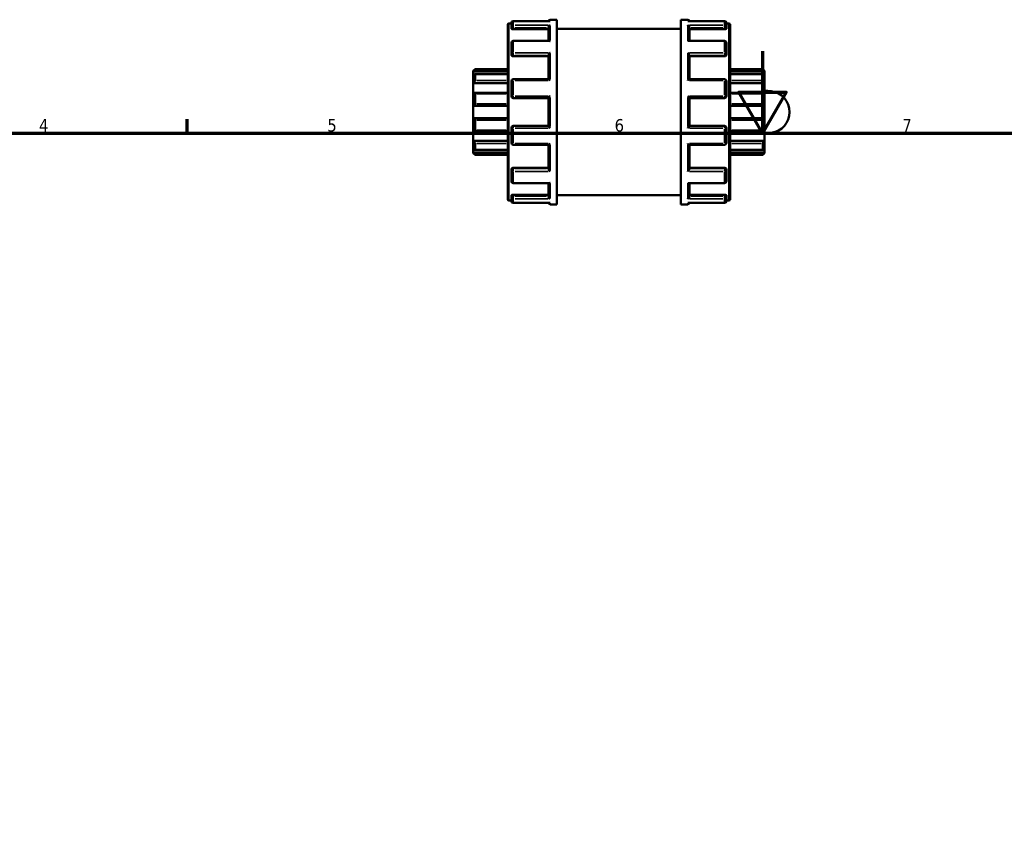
# Model space of a CAD drawing. Header units: millimetres. Extents: x 0 to 903, y -221 to 626.
# Tile 8 of 9: x 240 to 479, y 402 to 602. Entities that reach past the tile are written whole.
import ezdxf

# ---------------------------------------------------------------- set-up
doc = ezdxf.new("R2010")
doc.units = ezdxf.units.MM
for name, color, linetype, lineweight in [('Border (ANSI)', 7, 'Continuous', 70), ('Visible (ANSI)', 7, 'Continuous', 50), ('Visible Narrow (ANSI)', 7, 'Continuous', 35)]:
    doc.layers.add(name, color=color, linetype=linetype, lineweight=lineweight)
doc.styles.add('Note Text (ANSI)', font='tahoma.ttf')

# ---------------------------------------------------------------- blocks, each defined once
blk = doc.blocks.new('Borders Default Border')
at = {"layer": 'Border (ANSI)'}
for p, q in [((280.33, 574), (280.33, 577.45)), ((350.42, 574), (350.42, 577.45))]:
    blk.add_line(p, q, dxfattribs=at)
at = {"layer": 'Border (ANSI)', "flags": 128}
for points in [[(420.5, 594), (420.5, 574), (414.73, 584), (426.27, 584), (420.5, 574)], [(20, 20), (20, 574), (821, 574), (821, 20), (20, 20)]]:
    blk.add_lwpolyline(points, dxfattribs=at)
at = {"layer": 'Border (ANSI)', "char_height": 3.05, "attachment_point": 7, "style": 'Note Text (ANSI)'}
for s, insert in [('4', (244.23, 574.4)), ('5', (314.48, 574.34)), ('6', (384.49, 574.34)), ('7', (454.6, 574.4))]:
    blk.add_mtext(s, dxfattribs=dict(at, insert=insert))

msp = doc.modelspace()

# ---------------------------------------------------------------- linework, layer by layer
at = {"layer": 'Visible (ANSI)'}
for p, q in [((358.434, 557.861), (358.434, 600.463)), ((358.733, 600.762), (359.334, 600.762)), ((359.334, 599.882), (359.334, 600.88)), ((359.334, 599.882), (359.334, 599.485)), ((368.706, 601.328), (359.783, 601.328)), ((368.783, 601.662), (370.434, 601.662)), ((370.434, 556.662), (370.434, 601.662)), ((400.634, 556.662), (400.634, 601.662)), ((400.634, 601.662), (402.286, 601.662)), ((411.286, 601.328), (402.363, 601.328)), ((411.734, 600.88), (411.734, 599.882)), ((411.734, 600.762), (412.335, 600.762)), ((411.734, 599.485), (411.734, 599.882)), ((412.634, 600.463), (412.634, 557.861)), ((359.783, 599.326), (368.334, 599.326)), ((368.334, 596.507), (368.334, 599.724)), ((370.434, 599.412), (400.634, 599.412)), ((402.734, 596.507), (402.734, 599.724)), ((411.286, 599.326), (402.734, 599.326)), ((359.334, 593.332), (359.334, 596.058)), ((368.497, 596.507), (359.783, 596.507)), ((411.286, 596.507), (402.572, 596.507)), ((411.734, 596.058), (411.734, 593.332)), ((359.334, 593.332), (359.334, 593.103)), ((359.783, 592.753), (368.334, 592.753)), ((368.334, 587.158), (368.334, 592.986)), ((402.734, 587.158), (402.734, 592.986)), ((411.286, 592.753), (402.734, 592.753)), ((411.734, 593.103), (411.734, 593.332)), ((350.034, 589.179), (350.483, 589.627)), ((350.034, 589.044), (350.034, 589.179)), ((350.034, 589.044), (358.434, 589.044)), ((350.034, 588.12), (350.034, 589.044)), ((350.034, 586.193), (350.034, 588.12)), ((358.434, 588.359), (350.428, 588.359)), ((350.483, 589.627), (350.483, 589.553)), ((350.483, 589.627), (358.434, 589.627)), ((350.483, 588.302), (350.483, 586.835)), ((412.634, 589.627), (420.586, 589.627)), ((421.034, 589.044), (412.634, 589.044)), ((420.64, 588.359), (412.634, 588.359)), ((420.586, 589.553), (420.586, 589.627)), ((421.034, 589.179), (420.586, 589.627)), ((420.586, 586.835), (420.586, 588.302)), ((421.034, 589.179), (421.034, 589.044)), ((421.034, 589.044), (421.034, 588.12)), ((421.034, 588.12), (421.034, 586.193)), ((350.034, 586.193), (358.434, 586.193)), ((350.034, 583.774), (350.034, 586.193)), ((359.334, 582.986), (359.334, 586.71)), ((368.363, 587.158), (359.783, 587.158)), ((411.286, 587.158), (402.706, 587.158)), ((411.734, 586.71), (411.734, 582.986)), ((421.034, 586.193), (412.634, 586.193)), ((421.034, 586.193), (421.034, 583.774)), ((350.034, 580.657), (350.034, 583.774)), ((358.434, 583.82), (350.231, 583.82)), ((350.483, 583.56), (350.483, 581.186)), ((420.838, 583.82), (412.634, 583.82)), ((420.586, 581.186), (420.586, 583.56)), ((421.034, 584.415), (422.662, 584.213)), ((421.034, 583.774), (421.034, 580.657)), ((350.034, 580.657), (358.434, 580.657)), ((350.034, 577.667), (350.034, 580.657)), ((359.783, 582.537), (368.334, 582.537)), ((368.334, 575.781), (368.334, 582.543)), ((402.734, 575.781), (402.734, 582.543)), ((402.734, 582.537), (411.286, 582.537)), ((421.034, 580.657), (412.634, 580.657)), ((421.034, 580.657), (421.034, 577.667)), ((350.034, 574.55), (350.034, 577.667)), ((350.034, 577.667), (358.434, 577.667)), ((350.483, 577.139), (350.483, 574.764)), ((421.034, 577.667), (412.634, 577.667)), ((420.586, 574.764), (420.586, 577.139)), ((421.034, 577.667), (421.034, 574.55)), ((350.034, 572.131), (350.034, 574.55)), ((350.231, 574.504), (358.434, 574.504)), ((359.334, 571.615), (359.334, 575.339)), ((368.334, 575.787), (359.783, 575.787)), ((411.286, 575.787), (402.734, 575.787)), ((411.734, 575.339), (411.734, 571.615)), ((412.634, 574.504), (420.838, 574.504)), ((421.034, 574.55), (421.034, 572.131)), ((422.662, 574.112), (421.034, 573.909)), ((350.034, 570.205), (350.034, 572.131)), ((350.034, 572.131), (358.434, 572.131)), ((350.483, 571.49), (350.483, 570.023)), ((359.783, 571.166), (368.363, 571.166)), ((368.334, 565.339), (368.334, 571.166)), ((402.706, 571.166), (411.286, 571.166)), ((402.734, 565.339), (402.734, 571.166)), ((421.034, 572.131), (412.634, 572.131)), ((420.586, 570.023), (420.586, 571.49)), ((421.034, 572.131), (421.034, 570.205)), ((350.034, 569.281), (350.034, 570.205)), ((350.034, 569.146), (350.034, 569.281)), ((350.034, 569.281), (358.434, 569.281)), ((350.034, 569.146), (350.483, 568.697)), ((350.428, 569.966), (358.434, 569.966)), ((350.483, 568.772), (350.483, 568.697)), ((350.483, 568.697), (358.434, 568.697)), ((412.634, 569.966), (420.64, 569.966)), ((421.034, 569.281), (412.634, 569.281)), ((412.634, 568.697), (420.586, 568.697)), ((421.034, 569.146), (420.586, 568.697)), ((420.586, 568.697), (420.586, 568.772)), ((421.034, 570.205), (421.034, 569.281)), ((421.034, 569.281), (421.034, 569.146)), ((359.334, 565.222), (359.334, 564.992)), ((359.334, 562.266), (359.334, 564.992)), ((359.783, 565.572), (368.334, 565.572)), ((411.286, 565.572), (402.734, 565.572)), ((411.734, 564.992), (411.734, 565.222)), ((411.734, 564.992), (411.734, 562.266)), ((359.783, 561.818), (368.497, 561.818)), ((368.334, 558.6), (368.334, 561.818)), ((402.572, 561.818), (411.286, 561.818)), ((402.734, 558.6), (402.734, 561.818)), ((358.733, 557.562), (359.334, 557.562)), ((359.334, 558.84), (359.334, 558.443)), ((359.334, 557.445), (359.334, 558.443)), ((359.783, 558.998), (368.334, 558.998)), ((359.783, 556.996), (368.706, 556.996)), ((368.783, 556.662), (370.434, 556.662)), ((370.434, 558.912), (400.634, 558.912)), ((400.634, 556.662), (402.286, 556.662)), ((402.363, 556.996), (411.286, 556.996)), ((411.286, 558.998), (402.734, 558.998)), ((411.734, 558.443), (411.734, 558.84)), ((411.734, 558.443), (411.734, 557.445)), ((411.734, 557.562), (412.335, 557.562))]:
    msp.add_line(p, q, dxfattribs=at)
for centre, radius, start, end in [((358.733, 600.463), 0.299, 90, 180), ((359.783, 600.88), 0.449, 90, 180), ((368.783, 601.214), 0.449, 90, 165.20984), ((402.286, 601.214), 0.449, 14.79016, 90), ((411.286, 600.88), 0.449, 0, 90), ((412.335, 600.463), 0.299, 0, 90), ((359.783, 596.058), 0.449, 90, 180), ((411.286, 596.058), 0.449, 0, 90), ((359.783, 586.71), 0.449, 90, 180), ((411.286, 586.71), 0.449, 0, 90), ((422.034, 579.162), 5.09, 277.08188, 82.91812), ((359.783, 582.986), 0.448, 180, 270), ((411.286, 582.986), 0.449, 270, 0), ((359.783, 575.339), 0.449, 90, 180), ((411.286, 575.339), 0.448, 0, 90), ((359.783, 571.615), 0.449, 180, 270), ((411.286, 571.615), 0.449, 270, 0), ((359.783, 562.266), 0.449, 180, 270), ((411.286, 562.266), 0.449, 270, 0), ((358.733, 557.861), 0.299, 180, 270), ((359.783, 557.445), 0.449, 180, 270), ((368.783, 557.111), 0.449, 194.79016, 270), ((402.286, 557.111), 0.449, 270, 345.20984), ((411.286, 557.445), 0.449, 270, 0), ((412.335, 557.861), 0.299, 270, 0)]:
    msp.add_arc(centre, radius, start, end, dxfattribs=at)
for points, knots in [([(368.334, 599.724), (368.334, 599.764), (368.34, 599.804), (368.364, 599.891), (368.383, 599.935), (368.436, 600.032), (368.473, 600.082), (368.553, 600.166), (368.596, 600.202), (368.685, 600.262), (368.733, 600.286), (368.781, 600.303), (368.782, 600.303), (368.783, 600.303)], [0, 0, 0, 0, 0.012602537, 0.012602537, 0.027042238, 0.027042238, 0.046284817, 0.046284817, 0.065249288, 0.065249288, 0.08516524, 0.08516524, 0.085586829, 0.085586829, 0.085586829, 0.085586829]), ([(368.783, 601.322), (368.782, 601.322), (368.781, 601.322), (368.755, 601.326), (368.73, 601.328), (368.706, 601.328)], [-0.000425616, -0.000425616, -0.000425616, -0.000425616, 0, 0, 0.010526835, 0.010526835, 0.010526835, 0.010526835]), ([(402.363, 601.328), (402.338, 601.328), (402.314, 601.326), (402.288, 601.322), (402.287, 601.322), (402.286, 601.322)], [0.074738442, 0.074738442, 0.074738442, 0.074738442, 0.08516524, 0.08516524, 0.085586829, 0.085586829, 0.085586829, 0.085586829]), ([(402.286, 600.303), (402.287, 600.303), (402.288, 600.303), (402.335, 600.286), (402.382, 600.263), (402.47, 600.204), (402.513, 600.169), (402.592, 600.086), (402.63, 600.036), (402.684, 599.939), (402.704, 599.894), (402.728, 599.807), (402.734, 599.766), (402.734, 599.726), (402.734, 599.725), (402.734, 599.724)], [-0.000425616, -0.000425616, -0.000425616, -0.000425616, 0, 0, 0.01980838, 0.01980838, 0.038696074, 0.038696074, 0.05827899, 0.05827899, 0.072936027, 0.072936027, 0.08567053, 0.08567053, 0.085975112, 0.085975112, 0.085975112, 0.085975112]), ([(359.783, 599.326), (359.727, 599.326), (359.667, 599.33), (359.556, 599.347), (359.506, 599.359), (359.426, 599.388), (359.392, 599.406), (359.346, 599.445), (359.334, 599.465), (359.334, 599.485)], [0, 0, 0, 0, 0.016878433, 0.016878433, 0.033756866, 0.033756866, 0.050912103, 0.050912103, 0.068067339, 0.068067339, 0.068067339, 0.068067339]), ([(411.734, 599.485), (411.734, 599.465), (411.723, 599.445), (411.677, 599.406), (411.642, 599.388), (411.562, 599.359), (411.512, 599.347), (411.402, 599.33), (411.342, 599.326), (411.286, 599.326)], [0.068179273, 0.068179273, 0.068179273, 0.068179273, 0.085334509, 0.085334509, 0.102489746, 0.102489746, 0.119368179, 0.119368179, 0.136246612, 0.136246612, 0.136246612, 0.136246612]), ([(368.783, 596.402), (368.782, 596.403), (368.781, 596.403), (368.733, 596.434), (368.687, 596.458), (368.598, 596.493), (368.556, 596.503), (368.51, 596.507), (368.503, 596.507), (368.497, 596.507)], [-0.000425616, -0.000425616, -0.000425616, -0.000425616, 0, 0, 0.01980838, 0.01980838, 0.038696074, 0.038696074, 0.041966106, 0.041966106, 0.041966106, 0.041966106]), ([(402.572, 596.507), (402.566, 596.507), (402.561, 596.507), (402.516, 596.504), (402.473, 596.494), (402.383, 596.459), (402.336, 596.434), (402.288, 596.403), (402.287, 596.403), (402.286, 596.402)], [0.043596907, 0.043596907, 0.043596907, 0.043596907, 0.046284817, 0.046284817, 0.065249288, 0.065249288, 0.08516524, 0.08516524, 0.085586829, 0.085586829, 0.085586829, 0.085586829]), ([(359.783, 592.753), (359.727, 592.753), (359.667, 592.761), (359.556, 592.797), (359.506, 592.824), (359.426, 592.886), (359.392, 592.926), (359.346, 593.013), (359.334, 593.059), (359.334, 593.103)], [0, 0, 0, 0, 0.016878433, 0.016878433, 0.033756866, 0.033756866, 0.050912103, 0.050912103, 0.068067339, 0.068067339, 0.068067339, 0.068067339]), ([(368.334, 592.986), (368.334, 593.012), (368.34, 593.043), (368.364, 593.115), (368.383, 593.155), (368.436, 593.249), (368.473, 593.303), (368.553, 593.403), (368.596, 593.451), (368.685, 593.54), (368.733, 593.581), (368.781, 593.619), (368.782, 593.62), (368.783, 593.621)], [0, 0, 0, 0, 0.012602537, 0.012602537, 0.027042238, 0.027042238, 0.046284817, 0.046284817, 0.065249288, 0.065249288, 0.08516524, 0.08516524, 0.085586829, 0.085586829, 0.085586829, 0.085586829]), ([(402.286, 593.621), (402.287, 593.62), (402.288, 593.619), (402.335, 593.582), (402.382, 593.541), (402.47, 593.454), (402.513, 593.407), (402.592, 593.307), (402.63, 593.253), (402.684, 593.158), (402.704, 593.117), (402.728, 593.045), (402.734, 593.015), (402.734, 592.987), (402.734, 592.986), (402.734, 592.986)], [-0.000425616, -0.000425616, -0.000425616, -0.000425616, 0, 0, 0.01980838, 0.01980838, 0.038696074, 0.038696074, 0.05827899, 0.05827899, 0.072936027, 0.072936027, 0.08567053, 0.08567053, 0.085975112, 0.085975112, 0.085975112, 0.085975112]), ([(411.734, 593.103), (411.734, 593.059), (411.723, 593.013), (411.677, 592.926), (411.642, 592.886), (411.562, 592.824), (411.512, 592.797), (411.402, 592.761), (411.342, 592.753), (411.286, 592.753)], [0.068179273, 0.068179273, 0.068179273, 0.068179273, 0.085334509, 0.085334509, 0.102489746, 0.102489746, 0.119368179, 0.119368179, 0.136246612, 0.136246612, 0.136246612, 0.136246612]), ([(350.483, 589.553), (350.483, 589.549), (350.48, 589.542), (350.467, 589.521), (350.457, 589.507), (350.421, 589.46), (350.386, 589.418), (350.305, 589.326), (350.251, 589.267), (350.142, 589.152), (350.086, 589.095), (350.034, 589.044)], [0.084571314, 0.084571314, 0.084571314, 0.084571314, 0.094109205, 0.094109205, 0.103647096, 0.103647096, 0.122722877, 0.122722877, 0.145932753, 0.145932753, 0.167729, 0.167729, 0.167729, 0.167729]), ([(350.034, 588.12), (350.086, 588.166), (350.142, 588.211), (350.251, 588.288), (350.305, 588.32), (350.386, 588.354), (350.421, 588.362), (350.457, 588.354), (350.467, 588.349), (350.48, 588.33), (350.483, 588.317), (350.483, 588.302)], [0.161263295, 0.161263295, 0.161263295, 0.161263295, 0.183059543, 0.183059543, 0.206269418, 0.206269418, 0.2253452, 0.2253452, 0.234883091, 0.234883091, 0.244420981, 0.244420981, 0.244420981, 0.244420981]), ([(421.034, 589.044), (420.982, 589.095), (420.927, 589.152), (420.817, 589.267), (420.764, 589.326), (420.683, 589.418), (420.648, 589.46), (420.612, 589.507), (420.602, 589.521), (420.589, 589.542), (420.586, 589.549), (420.586, 589.553)], [0.161263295, 0.161263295, 0.161263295, 0.161263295, 0.183059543, 0.183059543, 0.206269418, 0.206269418, 0.2253452, 0.2253452, 0.234883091, 0.234883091, 0.244420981, 0.244420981, 0.244420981, 0.244420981]), ([(420.586, 588.302), (420.586, 588.317), (420.589, 588.33), (420.602, 588.349), (420.612, 588.354), (420.648, 588.362), (420.683, 588.354), (420.764, 588.32), (420.817, 588.288), (420.927, 588.211), (420.982, 588.166), (421.034, 588.12)], [0.084571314, 0.084571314, 0.084571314, 0.084571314, 0.094109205, 0.094109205, 0.103647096, 0.103647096, 0.122722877, 0.122722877, 0.145932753, 0.145932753, 0.167729, 0.167729, 0.167729, 0.167729]), ([(350.483, 586.835), (350.483, 586.813), (350.48, 586.789), (350.467, 586.736), (350.457, 586.709), (350.421, 586.624), (350.386, 586.565), (350.305, 586.449), (350.251, 586.386), (350.142, 586.277), (350.086, 586.231), (350.034, 586.193)], [0.084571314, 0.084571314, 0.084571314, 0.084571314, 0.094109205, 0.094109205, 0.103647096, 0.103647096, 0.122722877, 0.122722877, 0.145932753, 0.145932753, 0.167729, 0.167729, 0.167729, 0.167729]), ([(368.783, 586.863), (368.782, 586.864), (368.781, 586.865), (368.733, 586.91), (368.687, 586.952), (368.598, 587.025), (368.556, 587.058), (368.476, 587.113), (368.438, 587.135), (368.39, 587.154), (368.375, 587.158), (368.363, 587.158)], [-0.000425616, -0.000425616, -0.000425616, -0.000425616, 0, 0, 0.01980838, 0.01980838, 0.038696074, 0.038696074, 0.05827899, 0.05827899, 0.069277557, 0.069277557, 0.069277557, 0.069277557]), ([(402.706, 587.158), (402.694, 587.158), (402.68, 587.155), (402.633, 587.136), (402.595, 587.114), (402.516, 587.06), (402.473, 587.027), (402.383, 586.953), (402.336, 586.911), (402.288, 586.865), (402.287, 586.864), (402.286, 586.863)], [0.016542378, 0.016542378, 0.016542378, 0.016542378, 0.027042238, 0.027042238, 0.046284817, 0.046284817, 0.065249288, 0.065249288, 0.08516524, 0.08516524, 0.085586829, 0.085586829, 0.085586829, 0.085586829]), ([(421.034, 586.193), (420.982, 586.231), (420.927, 586.277), (420.817, 586.386), (420.764, 586.449), (420.683, 586.565), (420.648, 586.624), (420.612, 586.709), (420.602, 586.736), (420.589, 586.789), (420.586, 586.813), (420.586, 586.835)], [0.161263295, 0.161263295, 0.161263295, 0.161263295, 0.183059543, 0.183059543, 0.206269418, 0.206269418, 0.2253452, 0.2253452, 0.234883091, 0.234883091, 0.244420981, 0.244420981, 0.244420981, 0.244420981]), ([(350.034, 583.774), (350.086, 583.797), (350.142, 583.813), (350.251, 583.824), (350.305, 583.817), (350.386, 583.779), (350.421, 583.751), (350.457, 583.691), (350.467, 583.667), (350.48, 583.617), (350.483, 583.589), (350.483, 583.56)], [0.161263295, 0.161263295, 0.161263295, 0.161263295, 0.183059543, 0.183059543, 0.206269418, 0.206269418, 0.2253452, 0.2253452, 0.234883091, 0.234883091, 0.244420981, 0.244420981, 0.244420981, 0.244420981]), ([(368.334, 582.543), (368.334, 582.55), (368.34, 582.563), (368.364, 582.6), (368.383, 582.625), (368.436, 582.692), (368.473, 582.735), (368.553, 582.825), (368.596, 582.871), (368.685, 582.965), (368.733, 583.014), (368.781, 583.062), (368.782, 583.063), (368.783, 583.064)], [0, 0, 0, 0, 0.012602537, 0.012602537, 0.027042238, 0.027042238, 0.046284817, 0.046284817, 0.065249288, 0.065249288, 0.08516524, 0.08516524, 0.085586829, 0.085586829, 0.085586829, 0.085586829]), ([(402.286, 583.064), (402.287, 583.063), (402.288, 583.062), (402.335, 583.014), (402.382, 582.967), (402.47, 582.874), (402.513, 582.828), (402.592, 582.739), (402.63, 582.695), (402.684, 582.627), (402.704, 582.601), (402.728, 582.564), (402.734, 582.551), (402.734, 582.544), (402.734, 582.544), (402.734, 582.543)], [-0.000425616, -0.000425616, -0.000425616, -0.000425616, 0, 0, 0.01980838, 0.01980838, 0.038696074, 0.038696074, 0.05827899, 0.05827899, 0.072936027, 0.072936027, 0.08567053, 0.08567053, 0.085975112, 0.085975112, 0.085975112, 0.085975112]), ([(420.586, 583.56), (420.586, 583.589), (420.589, 583.617), (420.602, 583.667), (420.612, 583.691), (420.648, 583.751), (420.683, 583.779), (420.764, 583.817), (420.817, 583.824), (420.927, 583.813), (420.982, 583.797), (421.034, 583.774)], [0.084571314, 0.084571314, 0.084571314, 0.084571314, 0.094109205, 0.094109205, 0.103647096, 0.103647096, 0.122722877, 0.122722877, 0.145932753, 0.145932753, 0.167729, 0.167729, 0.167729, 0.167729]), ([(350.483, 581.186), (350.483, 581.155), (350.48, 581.123), (350.467, 581.059), (350.457, 581.028), (350.421, 580.938), (350.386, 580.884), (350.305, 580.789), (350.251, 580.746), (350.142, 580.685), (350.086, 580.666), (350.034, 580.657)], [0.084571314, 0.084571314, 0.084571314, 0.084571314, 0.094109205, 0.094109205, 0.103647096, 0.103647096, 0.122722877, 0.122722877, 0.145932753, 0.145932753, 0.167729, 0.167729, 0.167729, 0.167729]), ([(421.034, 580.657), (420.982, 580.666), (420.927, 580.685), (420.817, 580.746), (420.764, 580.789), (420.683, 580.884), (420.648, 580.938), (420.612, 581.028), (420.602, 581.059), (420.589, 581.123), (420.586, 581.155), (420.586, 581.186)], [0.161263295, 0.161263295, 0.161263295, 0.161263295, 0.183059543, 0.183059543, 0.206269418, 0.206269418, 0.2253452, 0.2253452, 0.234883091, 0.234883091, 0.244420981, 0.244420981, 0.244420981, 0.244420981]), ([(350.034, 577.667), (350.086, 577.658), (350.142, 577.64), (350.251, 577.579), (350.305, 577.535), (350.386, 577.441), (350.421, 577.387), (350.457, 577.297), (350.467, 577.266), (350.48, 577.202), (350.483, 577.17), (350.483, 577.139)], [0.161263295, 0.161263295, 0.161263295, 0.161263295, 0.183059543, 0.183059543, 0.206269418, 0.206269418, 0.2253452, 0.2253452, 0.234883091, 0.234883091, 0.244420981, 0.244420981, 0.244420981, 0.244420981]), ([(420.586, 577.139), (420.586, 577.17), (420.589, 577.202), (420.602, 577.266), (420.612, 577.297), (420.648, 577.387), (420.683, 577.441), (420.764, 577.535), (420.817, 577.579), (420.927, 577.64), (420.982, 577.658), (421.034, 577.667)], [0.084571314, 0.084571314, 0.084571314, 0.084571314, 0.094109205, 0.094109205, 0.103647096, 0.103647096, 0.122722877, 0.122722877, 0.145932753, 0.145932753, 0.167729, 0.167729, 0.167729, 0.167729]), ([(350.483, 574.764), (350.483, 574.736), (350.48, 574.708), (350.467, 574.657), (350.457, 574.634), (350.421, 574.574), (350.386, 574.545), (350.305, 574.508), (350.251, 574.501), (350.142, 574.511), (350.086, 574.527), (350.034, 574.55)], [0.084571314, 0.084571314, 0.084571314, 0.084571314, 0.094109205, 0.094109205, 0.103647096, 0.103647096, 0.122722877, 0.122722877, 0.145932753, 0.145932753, 0.167729, 0.167729, 0.167729, 0.167729]), ([(368.783, 575.261), (368.782, 575.262), (368.781, 575.263), (368.733, 575.31), (368.687, 575.358), (368.598, 575.451), (368.556, 575.497), (368.476, 575.586), (368.438, 575.63), (368.384, 575.697), (368.365, 575.723), (368.341, 575.761), (368.335, 575.774), (368.334, 575.781), (368.334, 575.781), (368.334, 575.781)], [-0.000425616, -0.000425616, -0.000425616, -0.000425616, 0, 0, 0.01980838, 0.01980838, 0.038696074, 0.038696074, 0.05827899, 0.05827899, 0.072936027, 0.072936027, 0.08567053, 0.08567053, 0.085975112, 0.085975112, 0.085975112, 0.085975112]), ([(402.734, 575.781), (402.734, 575.774), (402.728, 575.762), (402.705, 575.725), (402.686, 575.699), (402.633, 575.633), (402.595, 575.589), (402.516, 575.5), (402.473, 575.454), (402.383, 575.36), (402.336, 575.311), (402.288, 575.263), (402.287, 575.262), (402.286, 575.261)], [0, 0, 0, 0, 0.012602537, 0.012602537, 0.027042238, 0.027042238, 0.046284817, 0.046284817, 0.065249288, 0.065249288, 0.08516524, 0.08516524, 0.085586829, 0.085586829, 0.085586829, 0.085586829]), ([(421.034, 574.55), (420.982, 574.527), (420.927, 574.511), (420.817, 574.501), (420.764, 574.508), (420.683, 574.545), (420.648, 574.574), (420.612, 574.634), (420.602, 574.657), (420.589, 574.708), (420.586, 574.736), (420.586, 574.764)], [0.161263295, 0.161263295, 0.161263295, 0.161263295, 0.183059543, 0.183059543, 0.206269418, 0.206269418, 0.2253452, 0.2253452, 0.234883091, 0.234883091, 0.244420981, 0.244420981, 0.244420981, 0.244420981]), ([(350.034, 572.131), (350.086, 572.094), (350.142, 572.047), (350.251, 571.939), (350.305, 571.876), (350.386, 571.76), (350.421, 571.701), (350.457, 571.616), (350.467, 571.588), (350.48, 571.536), (350.483, 571.512), (350.483, 571.49)], [0.161263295, 0.161263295, 0.161263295, 0.161263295, 0.183059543, 0.183059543, 0.206269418, 0.206269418, 0.2253452, 0.2253452, 0.234883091, 0.234883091, 0.244420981, 0.244420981, 0.244420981, 0.244420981]), ([(368.363, 571.166), (368.374, 571.166), (368.389, 571.17), (368.436, 571.189), (368.473, 571.21), (368.553, 571.264), (368.596, 571.297), (368.685, 571.372), (368.733, 571.414), (368.781, 571.459), (368.782, 571.46), (368.783, 571.461)], [0.016542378, 0.016542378, 0.016542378, 0.016542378, 0.027042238, 0.027042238, 0.046284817, 0.046284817, 0.065249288, 0.065249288, 0.08516524, 0.08516524, 0.085586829, 0.085586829, 0.085586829, 0.085586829]), ([(402.286, 571.461), (402.287, 571.46), (402.288, 571.459), (402.335, 571.415), (402.382, 571.373), (402.47, 571.299), (402.513, 571.267), (402.592, 571.212), (402.63, 571.19), (402.679, 571.17), (402.694, 571.166), (402.706, 571.166)], [-0.000425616, -0.000425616, -0.000425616, -0.000425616, 0, 0, 0.01980838, 0.01980838, 0.038696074, 0.038696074, 0.05827899, 0.05827899, 0.069277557, 0.069277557, 0.069277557, 0.069277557]), ([(420.586, 571.49), (420.586, 571.512), (420.589, 571.536), (420.602, 571.588), (420.612, 571.616), (420.648, 571.701), (420.683, 571.76), (420.764, 571.876), (420.817, 571.939), (420.927, 572.047), (420.982, 572.094), (421.034, 572.131)], [0.084571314, 0.084571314, 0.084571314, 0.084571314, 0.094109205, 0.094109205, 0.103647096, 0.103647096, 0.122722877, 0.122722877, 0.145932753, 0.145932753, 0.167729, 0.167729, 0.167729, 0.167729]), ([(350.483, 570.023), (350.483, 570.007), (350.48, 569.995), (350.467, 569.976), (350.457, 569.97), (350.421, 569.962), (350.386, 569.97), (350.305, 570.004), (350.251, 570.036), (350.142, 570.114), (350.086, 570.159), (350.034, 570.205)], [0.084571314, 0.084571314, 0.084571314, 0.084571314, 0.094109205, 0.094109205, 0.103647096, 0.103647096, 0.122722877, 0.122722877, 0.145932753, 0.145932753, 0.167729, 0.167729, 0.167729, 0.167729]), ([(350.034, 569.281), (350.086, 569.229), (350.142, 569.173), (350.251, 569.058), (350.305, 568.999), (350.386, 568.907), (350.421, 568.865), (350.457, 568.817), (350.467, 568.804), (350.48, 568.783), (350.483, 568.776), (350.483, 568.772)], [0.161263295, 0.161263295, 0.161263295, 0.161263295, 0.183059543, 0.183059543, 0.206269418, 0.206269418, 0.2253452, 0.2253452, 0.234883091, 0.234883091, 0.244420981, 0.244420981, 0.244420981, 0.244420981]), ([(421.034, 570.205), (420.982, 570.159), (420.927, 570.114), (420.817, 570.036), (420.764, 570.004), (420.683, 569.97), (420.648, 569.962), (420.612, 569.97), (420.602, 569.976), (420.589, 569.995), (420.586, 570.007), (420.586, 570.023)], [0.161263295, 0.161263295, 0.161263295, 0.161263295, 0.183059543, 0.183059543, 0.206269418, 0.206269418, 0.2253452, 0.2253452, 0.234883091, 0.234883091, 0.244420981, 0.244420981, 0.244420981, 0.244420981]), ([(420.586, 568.772), (420.586, 568.776), (420.589, 568.783), (420.602, 568.804), (420.612, 568.817), (420.648, 568.865), (420.683, 568.907), (420.764, 568.999), (420.817, 569.058), (420.927, 569.173), (420.982, 569.229), (421.034, 569.281)], [0.084571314, 0.084571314, 0.084571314, 0.084571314, 0.094109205, 0.094109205, 0.103647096, 0.103647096, 0.122722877, 0.122722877, 0.145932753, 0.145932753, 0.167729, 0.167729, 0.167729, 0.167729]), ([(359.334, 565.222), (359.334, 565.265), (359.346, 565.312), (359.392, 565.399), (359.426, 565.438), (359.506, 565.501), (359.556, 565.527), (359.667, 565.563), (359.727, 565.572), (359.783, 565.572)], [-0.068067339, -0.068067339, -0.068067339, -0.068067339, -0.050912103, -0.050912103, -0.033756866, -0.033756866, -0.016878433, -0.016878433, 0, 0, 0, 0]), ([(368.783, 564.704), (368.782, 564.705), (368.781, 564.706), (368.733, 564.743), (368.687, 564.784), (368.598, 564.871), (368.556, 564.918), (368.476, 565.017), (368.438, 565.072), (368.384, 565.167), (368.365, 565.207), (368.341, 565.279), (368.335, 565.31), (368.334, 565.338), (368.334, 565.338), (368.334, 565.339)], [-0.000425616, -0.000425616, -0.000425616, -0.000425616, 0, 0, 0.01980838, 0.01980838, 0.038696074, 0.038696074, 0.05827899, 0.05827899, 0.072936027, 0.072936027, 0.08567053, 0.08567053, 0.085975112, 0.085975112, 0.085975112, 0.085975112]), ([(402.734, 565.339), (402.734, 565.312), (402.728, 565.282), (402.705, 565.21), (402.686, 565.17), (402.633, 565.075), (402.595, 565.022), (402.516, 564.921), (402.473, 564.874), (402.383, 564.785), (402.336, 564.743), (402.288, 564.706), (402.287, 564.705), (402.286, 564.704)], [0, 0, 0, 0, 0.012602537, 0.012602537, 0.027042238, 0.027042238, 0.046284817, 0.046284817, 0.065249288, 0.065249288, 0.08516524, 0.08516524, 0.085586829, 0.085586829, 0.085586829, 0.085586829]), ([(411.286, 565.572), (411.342, 565.572), (411.402, 565.563), (411.512, 565.527), (411.562, 565.501), (411.642, 565.438), (411.677, 565.399), (411.723, 565.312), (411.734, 565.265), (411.734, 565.222)], [0.136246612, 0.136246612, 0.136246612, 0.136246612, 0.153125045, 0.153125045, 0.170003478, 0.170003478, 0.187158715, 0.187158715, 0.204313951, 0.204313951, 0.204313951, 0.204313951]), ([(368.497, 561.818), (368.502, 561.818), (368.508, 561.818), (368.553, 561.821), (368.596, 561.831), (368.685, 561.866), (368.733, 561.89), (368.781, 561.921), (368.782, 561.922), (368.783, 561.923)], [0.043596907, 0.043596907, 0.043596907, 0.043596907, 0.046284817, 0.046284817, 0.065249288, 0.065249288, 0.08516524, 0.08516524, 0.085586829, 0.085586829, 0.085586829, 0.085586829]), ([(402.286, 561.923), (402.287, 561.922), (402.288, 561.921), (402.335, 561.891), (402.382, 561.866), (402.47, 561.832), (402.513, 561.821), (402.559, 561.818), (402.565, 561.818), (402.572, 561.818)], [-0.000425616, -0.000425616, -0.000425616, -0.000425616, 0, 0, 0.01980838, 0.01980838, 0.038696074, 0.038696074, 0.041966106, 0.041966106, 0.041966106, 0.041966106]), ([(359.334, 558.84), (359.334, 558.859), (359.346, 558.88), (359.392, 558.919), (359.426, 558.937), (359.506, 558.966), (359.556, 558.978), (359.667, 558.994), (359.727, 558.998), (359.783, 558.998)], [-0.068067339, -0.068067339, -0.068067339, -0.068067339, -0.050912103, -0.050912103, -0.033756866, -0.033756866, -0.016878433, -0.016878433, 0, 0, 0, 0]), ([(368.783, 558.021), (368.782, 558.022), (368.781, 558.022), (368.733, 558.039), (368.687, 558.062), (368.598, 558.121), (368.556, 558.156), (368.476, 558.239), (368.438, 558.289), (368.384, 558.386), (368.365, 558.431), (368.341, 558.518), (368.335, 558.558), (368.334, 558.599), (368.334, 558.6), (368.334, 558.6)], [-0.000425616, -0.000425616, -0.000425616, -0.000425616, 0, 0, 0.01980838, 0.01980838, 0.038696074, 0.038696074, 0.05827899, 0.05827899, 0.072936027, 0.072936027, 0.08567053, 0.08567053, 0.085975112, 0.085975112, 0.085975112, 0.085975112]), ([(368.706, 556.996), (368.73, 556.996), (368.755, 556.998), (368.781, 557.003), (368.782, 557.003), (368.783, 557.003)], [0.074738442, 0.074738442, 0.074738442, 0.074738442, 0.08516524, 0.08516524, 0.085586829, 0.085586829, 0.085586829, 0.085586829]), ([(402.734, 558.6), (402.734, 558.561), (402.728, 558.521), (402.705, 558.434), (402.686, 558.389), (402.633, 558.292), (402.595, 558.243), (402.516, 558.158), (402.473, 558.123), (402.383, 558.063), (402.336, 558.039), (402.288, 558.022), (402.287, 558.022), (402.286, 558.021)], [0, 0, 0, 0, 0.012602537, 0.012602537, 0.027042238, 0.027042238, 0.046284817, 0.046284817, 0.065249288, 0.065249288, 0.08516524, 0.08516524, 0.085586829, 0.085586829, 0.085586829, 0.085586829]), ([(402.286, 557.003), (402.287, 557.003), (402.288, 557.003), (402.314, 556.998), (402.338, 556.996), (402.363, 556.996)], [-0.000425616, -0.000425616, -0.000425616, -0.000425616, 0, 0, 0.010526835, 0.010526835, 0.010526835, 0.010526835]), ([(411.286, 558.998), (411.342, 558.998), (411.402, 558.994), (411.512, 558.978), (411.562, 558.966), (411.642, 558.937), (411.677, 558.919), (411.723, 558.88), (411.734, 558.859), (411.734, 558.84)], [0.136246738, 0.136246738, 0.136246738, 0.136246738, 0.153125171, 0.153125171, 0.170003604, 0.170003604, 0.187158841, 0.187158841, 0.204314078, 0.204314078, 0.204314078, 0.204314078])]:
    msp.add_open_spline(points, degree=3, knots=knots, dxfattribs=at)
at = {"layer": 'Visible Narrow (ANSI)'}
for p, q in [((358.733, 600.496), (358.733, 557.828)), ((359.783, 601.322), (359.783, 601.328)), ((359.783, 601.287), (359.783, 600.37)), ((359.783, 599.692), (359.783, 600.288)), ((360.233, 601.322), (368.333, 601.322)), ((368.333, 600.303), (360.233, 600.303)), ((368.783, 601.661), (368.783, 601.355)), ((368.783, 600.166), (368.783, 596.651)), ((402.286, 601.355), (402.286, 601.661)), ((402.286, 596.651), (402.286, 600.166)), ((402.736, 601.322), (410.836, 601.322)), ((410.836, 600.303), (402.736, 600.303)), ((411.286, 601.328), (411.286, 601.322)), ((411.286, 600.37), (411.286, 601.287)), ((411.286, 600.288), (411.286, 599.692)), ((412.335, 557.828), (412.335, 600.496)), ((359.783, 599.343), (359.783, 599.641)), ((360.21, 599.658), (367.907, 599.658)), ((403.162, 599.658), (410.858, 599.658)), ((411.286, 599.641), (411.286, 599.343)), ((359.783, 596.412), (359.783, 596.507)), ((359.783, 596.275), (359.783, 593.771)), ((360.233, 596.402), (368.333, 596.402)), ((402.736, 596.402), (410.836, 596.402)), ((411.286, 596.507), (411.286, 596.412)), ((411.286, 593.771), (411.286, 596.275)), ((359.783, 592.965), (359.783, 593.589)), ((359.783, 592.762), (359.783, 592.934)), ((360.21, 592.944), (367.907, 592.944)), ((368.333, 593.621), (360.233, 593.621)), ((368.783, 593.318), (368.783, 587.231)), ((402.286, 587.231), (402.286, 593.318)), ((410.836, 593.621), (402.736, 593.621)), ((403.162, 592.944), (410.858, 592.944)), ((411.286, 593.589), (411.286, 592.965)), ((411.286, 592.934), (411.286, 592.762)), ((358.037, 589.553), (350.88, 589.553)), ((350.88, 588.302), (358.037, 588.302)), ((420.188, 589.553), (413.032, 589.553)), ((413.032, 588.302), (420.188, 588.302)), ((358.037, 586.835), (350.88, 586.835)), ((359.783, 586.889), (359.783, 587.157)), ((359.783, 586.678), (359.783, 583.257)), ((360.233, 586.863), (368.333, 586.863)), ((402.736, 586.863), (410.836, 586.863)), ((411.286, 587.157), (411.286, 586.889)), ((411.286, 583.257), (411.286, 586.678)), ((420.188, 586.835), (413.032, 586.835)), ((350.88, 583.56), (358.037, 583.56)), ((359.783, 582.539), (359.783, 583.025)), ((368.333, 583.064), (360.233, 583.064)), ((410.836, 583.064), (402.736, 583.064)), ((411.286, 583.025), (411.286, 582.539)), ((413.032, 583.56), (420.188, 583.56)), ((358.037, 581.186), (350.88, 581.186)), ((368.783, 582.677), (368.783, 575.648)), ((402.286, 575.648), (402.286, 582.677)), ((420.188, 581.186), (413.032, 581.186)), ((350.88, 577.139), (358.037, 577.139)), ((413.032, 577.139), (420.188, 577.139)), ((358.037, 574.764), (350.88, 574.764)), ((359.783, 575.3), (359.783, 575.786)), ((359.783, 575.067), (359.783, 571.647)), ((360.233, 575.261), (368.333, 575.261)), ((402.736, 575.261), (410.836, 575.261)), ((411.286, 575.786), (411.286, 575.3)), ((411.286, 571.647), (411.286, 575.067)), ((420.188, 574.764), (413.032, 574.764)), ((350.88, 571.49), (358.037, 571.49)), ((359.783, 571.167), (359.783, 571.436)), ((368.333, 571.461), (360.233, 571.461)), ((368.783, 571.094), (368.783, 565.007)), ((402.286, 565.007), (402.286, 571.094)), ((410.836, 571.461), (402.736, 571.461)), ((411.286, 571.436), (411.286, 571.167)), ((413.032, 571.49), (420.188, 571.49)), ((358.037, 570.023), (350.88, 570.023)), ((350.88, 568.772), (358.037, 568.772)), ((420.188, 570.023), (413.032, 570.023)), ((413.032, 568.772), (420.188, 568.772)), ((359.783, 565.39), (359.783, 565.563)), ((359.783, 564.735), (359.783, 565.36)), ((359.783, 564.554), (359.783, 562.05)), ((367.907, 565.381), (360.21, 565.381)), ((360.233, 564.704), (368.333, 564.704)), ((402.736, 564.704), (410.836, 564.704)), ((410.858, 565.381), (403.162, 565.381)), ((411.286, 565.563), (411.286, 565.39)), ((411.286, 565.36), (411.286, 564.735)), ((411.286, 562.05), (411.286, 564.554)), ((359.783, 561.818), (359.783, 561.913)), ((368.333, 561.923), (360.233, 561.923)), ((368.783, 561.673), (368.783, 558.159)), ((402.286, 558.159), (402.286, 561.673)), ((410.836, 561.923), (402.736, 561.923)), ((411.286, 561.913), (411.286, 561.818)), ((359.783, 558.683), (359.783, 558.982)), ((359.783, 558.036), (359.783, 558.632)), ((359.783, 557.955), (359.783, 557.038)), ((359.783, 556.996), (359.783, 557.002)), ((367.907, 558.667), (360.21, 558.667)), ((360.233, 558.021), (368.333, 558.021)), ((368.333, 557.003), (360.233, 557.003)), ((368.783, 556.97), (368.783, 556.663)), ((402.286, 556.663), (402.286, 556.97)), ((402.736, 558.021), (410.836, 558.021)), ((410.836, 557.003), (402.736, 557.003)), ((410.858, 558.667), (403.162, 558.667)), ((411.286, 558.982), (411.286, 558.683)), ((411.286, 558.632), (411.286, 558.036)), ((411.286, 557.038), (411.286, 557.955)), ((411.286, 557.002), (411.286, 556.996))]:
    msp.add_line(p, q, dxfattribs=at)
for centre, major_axis, ratio, start_param, end_param in [((359.783, 600.88), (-0.449, 0), 0.9848533, 4.7909288, 6.2046455), ((359.783, 599.882), (-0.448, 0), 0.9396028, 4.7909288, 6.2046455), ((359.783, 599.882), (-0.448, 0), 0.5, 0.0785398, 1.4922565), ((411.286, 600.88), (0.449, 0), 0.9848533, 0.0785398, 1.4922565), ((411.286, 599.882), (0.448, 0), 0.9396028, 0.0785398, 1.4922565), ((411.286, 599.882), (0.448, 0), 0.5, 4.7909288, 6.2046455), ((359.783, 596.058), (-0.449, 0), 0.7662132, 4.7909288, 6.2046455), ((411.286, 596.058), (0.448, 0), 0.7662132, 0.0785398, 1.4922565), ((359.783, 593.332), (-0.448, 0), 0.6425864, 4.7909288, 6.2046455), ((359.783, 593.332), (-0.449, 0), 0.8660254, 0.0785398, 1.4922565), ((411.286, 593.332), (0.448, 0), 0.6425864, 0.0785398, 1.4922565), ((411.286, 593.332), (0.448, 0), 0.8660254, 4.7909288, 6.2046455), ((359.783, 586.71), (-0.448, 0), 0.3422669, 4.7909288, 6.2046455), ((411.286, 586.71), (0.448, 0), 0.3422669, 0.0785398, 1.4922565), ((359.783, 582.986), (-0.449, 0), 0.1733896, 4.7909288, 6.2046455), ((411.286, 582.986), (0.448, 0), 0.1733896, 0.0785398, 1.4922565), ((359.783, 575.339), (-0.449, 0), 0.1733896, 0.0785398, 1.4922565), ((411.286, 575.339), (0.449, 0), 0.1733896, 4.7909288, 6.2046455), ((359.783, 571.615), (-0.448, 0), 0.3422669, 0.0785398, 1.4922565), ((411.286, 571.615), (0.448, 0), 0.3422669, 4.7909288, 6.2046455), ((359.783, 564.992), (-0.448, 0), 0.8660254, 4.7909288, 6.2046455), ((359.783, 564.992), (-0.449, 0), 0.6425864, 0.0785398, 1.4922565), ((411.286, 564.992), (0.448, 0), 0.8660254, 0.0785398, 1.4922565), ((411.286, 564.992), (0.449, 0), 0.6425864, 4.7909288, 6.2046455), ((359.783, 562.266), (-0.448, 0), 0.7662132, 0.0785398, 1.4922565), ((411.286, 562.266), (0.448, 0), 0.7662132, 4.7909288, 6.2046455), ((359.783, 558.443), (-0.449, 0), 0.5, 4.7909288, 6.2046455), ((359.783, 558.443), (-0.449, 0), 0.9396028, 0.0785398, 1.4922565), ((359.783, 557.445), (-0.449, 0), 0.9848533, 0.0785398, 1.4922565), ((411.286, 558.443), (0.449, 0), 0.5, 0.0785398, 1.4922565), ((411.286, 558.443), (0.448, 0), 0.9396028, 4.7909288, 6.2046455), ((411.286, 557.445), (0.448, 0), 0.9848533, 4.7909288, 6.2046455)]:
    msp.add_ellipse(centre, major_axis=major_axis, ratio=ratio, start_param=start_param, end_param=end_param, dxfattribs=at)

# ---------------------------------------------------------------- block references
msp.add_blockref('Borders Default Border', (0, 0))

doc.saveas('drawing.dxf')
